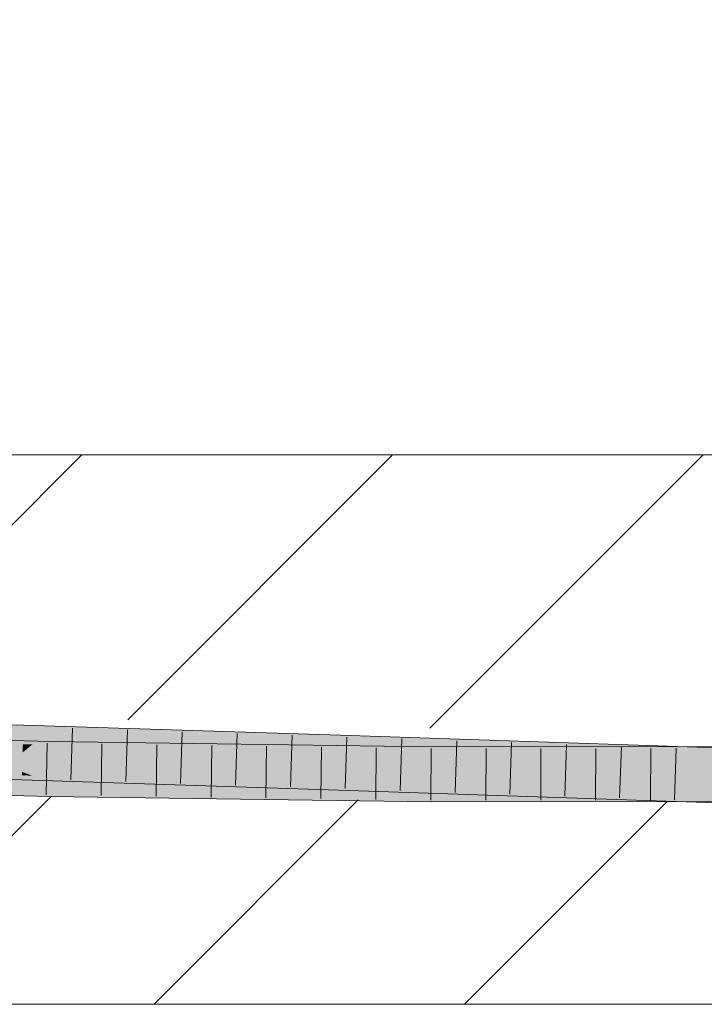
# Model space of a CAD drawing. Extents: x -500 to 300, y 62 to 1162.
# Tile 211 of 256: x 216.73 to 219.85, y 869.35 to 873.83. Entities that reach past the tile are written whole.
import ezdxf
from ezdxf.lldxf.tags import DXFTag

# ---------------------------------------------------------------- set-up
doc = ezdxf.new("R2010")
doc.units = 0
doc.layers.get('0').update_dxf_attribs({"lineweight": 13})
for name, color, linetype, lineweight, true_color in [('E_Detail_Beschriftung', 7, 'Continuous', 13, 0x009900), ('E_Detail_Wandschraffur', 7, 'Continuous', 5, 0xc0c0c0), ('E_Leerrohr 25-A06G93S78I', 7, 'Continuous', 9, 0xff8000), ('E_Leerrohr 25-Shading', 7, 'Continuous', 9, 0xff8000)]:
    doc.layers.add(name, color=color, linetype=linetype, lineweight=lineweight, true_color=true_color)
doc.layers.add('E_Detail_Linie_Text_Bem', color=7, linetype='Continuous', lineweight=13)
doc.styles.get("Standard").update_dxf_attribs({"font": 'ARIALN.TTF'})
tags = doc.linetypes.add('fein_strichliert', pattern=[4, 1, -2, 1]).pattern_tags.tags
tags[8:9] = [DXFTag(74, 4), DXFTag(75, 0), DXFTag(340, '0'), DXFTag(46, 0.0), DXFTag(50, 0.0), DXFTag(44, 0.0), DXFTag(45, 0.0)]
tags[6:7] = [DXFTag(74, 4), DXFTag(75, 0), DXFTag(340, '0'), DXFTag(46, 0.0), DXFTag(50, 0.0), DXFTag(44, 0.0), DXFTag(45, 0.0)]
tags[4:5] = [DXFTag(74, 4), DXFTag(75, 0), DXFTag(340, '0'), DXFTag(46, 0.0), DXFTag(50, 0.0), DXFTag(44, 0.0), DXFTag(45, 0.0)]

# ---------------------------------------------------------------- blocks, each defined once
blk = doc.blocks.new('Shading-A06G93GX8I', base_point=(174.2543, 868.3318))
at = {"layer": 'E_Leerrohr 25-Shading', "color": 43, "true_color": 0xd7ab7f}
for points in [[(215.3216, 870.6182), (216.7468, 870.582), (215.3219, 870.6336), (216.7472, 870.5969)], [(216.7472, 870.5969), (216.7478, 870.6186), (215.3219, 870.6336), (215.3224, 870.6548)], [(216.7472, 870.5969), (216.7468, 870.582), (217.3004, 870.5784)], [(218.1064, 870.5752), (216.7478, 870.6186), (217.3004, 870.5784), (216.7472, 870.5969)], [(215.2548, 870.5455), (216.8711, 870.5435), (215.2557, 870.582)], [(216.8711, 870.5435), (215.2548, 870.5455), (216.8711, 870.5432), (215.4214, 870.5414)], [(215.4214, 870.5414), (216.8706, 870.5175), (216.8711, 870.5432)], [(215.7343, 870.5363), (215.4214, 870.5414), (216.8704, 870.5068)], [(216.8469, 870.5788), (217.3278, 870.5775), (216.7468, 870.582), (217.3004, 870.5784)], [(218.1921, 870.5724), (217.5249, 870.5768), (218.1913, 870.5473), (216.8469, 870.5788)], [(218.0625, 870.5503), (216.8469, 870.5788), (218.1913, 870.5457), (218.1909, 870.5358)], [(218.6072, 870.5032), (218.6073, 870.5189), (216.8706, 870.5175), (216.8711, 870.5435)], [(217.3278, 870.5775), (217.5249, 870.5768), (217.3004, 870.5784)], [(218.1064, 870.5752), (217.3004, 870.5784), (217.5249, 870.5768)], [(217.5249, 870.5768), (218.1921, 870.5724), (218.1064, 870.5752)], [(218.1913, 870.5473), (218.0625, 870.5503), (218.1913, 870.5457)], [(219.6356, 870.4888), (218.8157, 870.522), (218.1909, 870.5358), (218.1913, 870.5457)], [(219.6363, 870.511), (219.6367, 870.5234), (218.1913, 870.5473), (218.1921, 870.5724)], [(218.8157, 870.522), (218.1913, 870.5473), (218.1913, 870.5457)], [(219.6357, 870.4933), (219.6363, 870.511), (218.8157, 870.522), (218.1913, 870.5473)], [(216.8706, 870.5175), (215.7343, 870.5363), (216.8704, 870.5068)], [(218.3732, 870.4883), (216.8706, 870.5175), (218.1114, 870.4893), (216.8704, 870.5068)], [(218.6072, 870.5032), (216.8706, 870.5175), (218.6071, 870.4875), (218.3732, 870.4883)], [(219.6356, 870.4888), (218.1909, 870.5358), (219.3185, 870.4976)], [(218.6071, 870.4875), (219.8304, 870.5089), (218.6072, 870.5032)], [(218.6071, 870.4875), (219.5653, 870.4913), (219.8304, 870.5089), (219.8302, 870.4971)], [(218.6072, 870.5032), (219.8304, 870.5089), (218.6073, 870.5189), (219.8306, 870.5201)], [(219.6357, 870.4933), (218.8157, 870.522), (219.5332, 870.4947)], [(218.8157, 870.522), (219.6356, 870.4888), (219.6356, 870.4908)], [(219.3185, 870.4976), (219.6355, 870.4869), (219.6356, 870.4888)], [(219.6356, 870.4908), (219.6357, 870.4933), (219.5332, 870.4947)], [(219.5653, 870.4913), (219.8301, 870.4923), (219.8302, 870.4971)], [(219.6357, 870.4933), (219.7459, 870.4919), (219.6363, 870.511), (219.7462, 870.5085)], [(219.6363, 870.511), (219.7462, 870.5085), (219.6367, 870.5234), (219.7464, 870.52)], [(219.7378, 870.4869), (220.5186, 870.4901), (219.7379, 870.4919), (220.5186, 870.495)], [(219.7459, 870.4919), (220.7721, 870.4794), (219.7462, 870.5085), (221.0628, 870.4783)], [(219.7462, 870.5085), (221.0628, 870.4783), (219.7464, 870.52), (221.0628, 870.4787)], [(219.8301, 870.4923), (220.5186, 870.495), (219.8302, 870.4971), (220.5185, 870.5121)], [(219.8302, 870.4971), (220.5185, 870.5121), (219.8304, 870.5089)], [(219.8304, 870.5089), (220.5185, 870.5121), (219.8306, 870.5201), (220.5185, 870.5208)], [(218.6071, 870.4838), (218.3732, 870.4883), (218.1114, 870.4893)], [(218.3613, 870.4865), (218.1114, 870.4893), (218.6071, 870.4823)], [(218.6071, 870.4838), (218.3613, 870.4865), (218.6071, 870.4823)], [(218.3732, 870.4883), (218.6071, 870.4838), (218.6071, 870.4875)], [(219.2812, 870.485), (219.5653, 870.4913), (218.6071, 870.4838), (218.6071, 870.4875)], [(219.7378, 870.4859), (218.6071, 870.4838), (219.7378, 870.4834), (218.6071, 870.4823)], [(219.2812, 870.485), (219.7378, 870.4869), (219.5653, 870.4913), (219.7379, 870.4919)], [(219.7378, 870.4869), (219.2812, 870.485), (219.7378, 870.4859)], [(219.6356, 870.4888), (219.6355, 870.4869), (221.0621, 870.452), (221.0618, 870.4421)], [(219.8606, 870.483), (220.7721, 870.4794), (219.6356, 870.4908), (219.6357, 870.4933)], [(219.6356, 870.4908), (219.6356, 870.4888), (219.8606, 870.483)], [(219.83, 870.4861), (219.83, 870.4873), (219.7378, 870.4859), (219.7378, 870.4869)], [(220.5186, 870.4873), (219.7378, 870.4859), (220.5186, 870.4841), (219.7378, 870.4834)], [(220.5186, 870.4901), (219.83, 870.4873), (220.5186, 870.4873), (219.83, 870.4861)], [(215.3174, 870.4048), (216.7406, 870.3687), (215.3178, 870.4213), (216.7407, 870.37)], [(215.3178, 870.4213), (216.7407, 870.37), (215.318, 870.4355), (216.7412, 870.3899)], [(215.318, 870.4355), (216.7412, 870.3899), (215.3182, 870.4415), (216.7416, 870.4019)], [(216.7416, 870.4019), (216.7417, 870.4053), (215.3182, 870.4415)], [(216.7516, 870.4016), (216.7417, 870.4053), (216.7416, 870.4019)], [(218.1848, 870.3503), (218.185, 870.3572), (216.7516, 870.4016), (216.7417, 870.4053)], [(218.185, 870.3572), (218.1851, 870.3592), (216.7417, 870.4053)], [(215.2504, 870.3687), (215.3715, 870.3636), (216.8671, 870.3301), (216.867, 870.3264)], [(215.3715, 870.3636), (216.057, 870.3343), (216.867, 870.3264), (216.8668, 870.3152)], [(216.7406, 870.3687), (216.8461, 870.3654), (216.7407, 870.37)], [(216.7407, 870.37), (216.8461, 870.3654), (216.7412, 870.3899), (216.7868, 870.3881)], [(216.7412, 870.3899), (216.7868, 870.3881), (216.7416, 870.4019), (216.7516, 870.4016)], [(216.7516, 870.4016), (216.7868, 870.3881), (218.1848, 870.3503), (218.1842, 870.3322)], [(216.7868, 870.3881), (216.8461, 870.3654), (218.1842, 870.3322), (218.1839, 870.3226)], [(216.8668, 870.3115), (216.8668, 870.3152), (215.3224, 870.3516), (215.3223, 870.3516)], [(215.3224, 870.3516), (215.351, 870.3448), (216.8668, 870.3115), (216.8665, 870.2989)], [(215.351, 870.3448), (215.4215, 870.328), (216.8665, 870.2989), (216.8664, 870.2935)], [(216.8668, 870.3154), (217.3118, 870.3107), (216.867, 870.3264), (216.9886, 870.3248)], [(216.8668, 870.3152), (217.3363, 870.3096), (216.8668, 870.3154), (217.3118, 870.3107)], [(216.8668, 870.3115), (217.5016, 870.3024), (216.8668, 870.3152), (217.3363, 870.3096)], [(216.9886, 870.3248), (216.8671, 870.3301), (216.867, 870.3264)], [(218.606, 870.3036), (218.606, 870.3055), (216.9886, 870.3248), (216.8671, 870.3301)], [(217.3118, 870.3107), (218.6059, 870.2972), (216.9886, 870.3248), (218.606, 870.3036)], [(218.1839, 870.3226), (219.3155, 870.2842), (218.1842, 870.3322)], [(218.1842, 870.3322), (219.3155, 870.2842), (218.1848, 870.3503), (218.4989, 870.3384)], [(218.1848, 870.3503), (218.4989, 870.3384), (218.185, 870.3572), (218.2491, 870.3549)], [(218.2491, 870.3549), (218.1851, 870.3592), (218.185, 870.3572)], [(219.6296, 870.3057), (219.6297, 870.3096), (218.2491, 870.3549), (218.1851, 870.3592)], [(219.6297, 870.3096), (219.6297, 870.3102), (218.1851, 870.3592)], [(218.2491, 870.3549), (218.4989, 870.3384), (219.6296, 870.3057), (219.6293, 870.2953)], [(218.4989, 870.3384), (219.3155, 870.2842), (219.6293, 870.2953), (219.6285, 870.2736)], [(216.8664, 870.2935), (218.1105, 870.2759), (216.8665, 870.2989)], [(216.8665, 870.2989), (218.1105, 870.2759), (216.8668, 870.3115), (217.5016, 870.3024)], [(218.6059, 870.2947), (218.6059, 870.2972), (217.3363, 870.3096), (217.3118, 870.3107)], [(217.3363, 870.3096), (217.5016, 870.3024), (218.6059, 870.2947), (218.6059, 870.2867)], [(217.5016, 870.3024), (218.1105, 870.2759), (218.6059, 870.2867), (218.6057, 870.2689)], [(219.7345, 870.2913), (218.6059, 870.2867), (219.7342, 870.27), (218.6057, 870.2689)], [(218.6059, 870.2974), (218.6059, 870.2972), (219.7348, 870.3066), (219.7348, 870.306)], [(218.6059, 870.2974), (219.7348, 870.3066), (218.606, 870.3036), (219.0496, 870.306)], [(218.6059, 870.2972), (218.6059, 870.2947), (219.7348, 870.306), (219.7348, 870.3058)], [(219.7348, 870.3058), (218.6059, 870.2947), (219.7347, 870.3019)], [(219.7347, 870.3019), (218.6059, 870.2947), (219.7345, 870.2913), (218.6059, 870.2867)], [(219.0496, 870.306), (218.606, 870.3055), (218.606, 870.3036)], [(219.6285, 870.2736), (221.0559, 870.2288), (219.6293, 870.2953), (221.0564, 870.2454)], [(219.6293, 870.2953), (221.0564, 870.2454), (219.6296, 870.3057), (221.0567, 870.2592)], [(219.6296, 870.3057), (221.0567, 870.2592), (219.6297, 870.3096), (221.0569, 870.265)], [(219.6297, 870.3096), (219.7431, 870.306), (219.6297, 870.3102), (219.7431, 870.3066)], [(219.8269, 870.2917), (219.7345, 870.2913), (219.8266, 870.2701), (219.7342, 870.27)], [(219.8271, 870.3025), (219.7347, 870.3019), (219.8269, 870.2917), (219.7345, 870.2913)], [(219.8271, 870.3025), (219.8272, 870.3067), (219.7347, 870.3019), (219.7348, 870.3058)], [(219.7348, 870.3058), (219.8272, 870.3067), (219.7348, 870.306)], [(219.7348, 870.306), (219.8272, 870.3067), (219.7348, 870.3066)], [(219.7431, 870.306), (221.0569, 870.265), (219.7431, 870.3066), (221.0569, 870.2654)], [(219.8266, 870.2701), (220.5189, 870.2708), (219.8269, 870.2917), (220.5188, 870.2944)], [(219.8269, 870.2917), (220.5188, 870.2944), (219.8271, 870.3025), (220.5188, 870.3069)], [(219.8272, 870.3067), (219.8271, 870.3025), (220.5188, 870.3074), (220.5188, 870.3069)]]:
    blk.add_solid(points, dxfattribs=at)
at = {"layer": 'E_Leerrohr 25-Shading', "color": 31, "true_color": 0xfabd7f}
for points in [[(216.7467, 870.5791), (216.7468, 870.582), (215.3208, 870.5786), (215.3216, 870.6182)], [(216.7453, 870.5309), (215.3202, 870.5441), (216.7445, 870.5019), (215.3199, 870.5298)], [(215.3208, 870.5786), (215.3202, 870.5441), (216.7467, 870.5791), (216.7453, 870.5309)], [(215.4214, 870.5414), (215.3519, 870.5067), (216.8704, 870.5068), (216.8702, 870.4938)], [(216.7467, 870.5791), (216.7453, 870.5309), (216.8469, 870.5788), (216.7886, 870.5304)], [(216.8469, 870.5788), (216.7468, 870.582), (216.7467, 870.5791)], [(216.8469, 870.5788), (216.7886, 870.5304), (218.1909, 870.5358), (218.1902, 870.5129)], [(216.7417, 870.4053), (216.7442, 870.4937), (215.3182, 870.4415), (215.3199, 870.5298)], [(215.3199, 870.5298), (216.7442, 870.4937), (216.7445, 870.5019)], [(216.8702, 870.4938), (215.3519, 870.5067), (216.8696, 870.4634), (215.3236, 870.4926)], [(216.7445, 870.5019), (216.7442, 870.4937), (216.7539, 870.5017)], [(218.1887, 870.4689), (216.7539, 870.5017), (218.1882, 870.4523), (216.7442, 870.4937)], [(216.7886, 870.5304), (216.7453, 870.5309), (216.7539, 870.5017), (216.7445, 870.5019)], [(218.1902, 870.5129), (216.7886, 870.5304), (218.1887, 870.4689), (216.7539, 870.5017)], [(218.1114, 870.4893), (216.8704, 870.5068), (216.8702, 870.4938)], [(218.1902, 870.5129), (218.1887, 870.4689), (219.3185, 870.4976), (218.5018, 870.4614)], [(219.3185, 870.4976), (218.1909, 870.5358), (218.1902, 870.5129)], [(219.3185, 870.4976), (218.5018, 870.4614), (219.6355, 870.4869), (219.6338, 870.4344)], [(216.8671, 870.3301), (216.8688, 870.4185), (215.2504, 870.3687), (215.2526, 870.4571)], [(216.8688, 870.4185), (216.8689, 870.4274), (215.2526, 870.4571), (215.514, 870.4567)], [(215.514, 870.4567), (216.8694, 870.4545), (215.3083, 870.4849), (216.0592, 870.4744)], [(216.8696, 870.4634), (215.3236, 870.4926), (216.8694, 870.4545), (215.3236, 870.4926)], [(216.8689, 870.4274), (216.8694, 870.4545), (215.514, 870.4567)], [(218.1851, 870.3592), (218.188, 870.4475), (216.7417, 870.4053), (216.7442, 870.4937)], [(216.7442, 870.4937), (218.188, 870.4475), (218.1882, 870.4523)], [(217.3134, 870.4438), (216.8694, 870.454), (216.9902, 870.4254), (216.8689, 870.4274)], [(217.5029, 870.4547), (216.8696, 870.4634), (217.3377, 870.4452), (216.8694, 870.4545)], [(217.3377, 870.4452), (216.8694, 870.4545), (217.3134, 870.4438), (216.8694, 870.454)], [(216.8702, 870.4938), (216.8696, 870.4634), (218.1114, 870.4893), (217.5029, 870.4547)], [(218.6068, 870.4392), (217.5029, 870.4547), (218.6067, 870.4201), (217.3377, 870.4452)], [(218.1114, 870.4893), (217.5029, 870.4547), (218.6071, 870.4823), (218.6068, 870.4392)], [(218.1882, 870.4523), (218.188, 870.4475), (218.252, 870.4504)], [(219.633, 870.4094), (218.252, 870.4504), (219.6327, 870.3999), (218.188, 870.4475)], [(218.5018, 870.4614), (218.1887, 870.4689), (218.252, 870.4504), (218.1882, 870.4523)], [(219.6338, 870.4344), (218.5018, 870.4614), (219.633, 870.4094), (218.252, 870.4504)], [(218.6068, 870.4392), (219.7378, 870.4834), (218.6071, 870.4823)], [(219.7378, 870.4834), (218.6068, 870.4392), (219.8299, 870.4796), (219.8292, 870.4314)], [(219.6355, 870.4869), (219.6338, 870.4344), (219.7458, 870.483), (219.745, 870.4319)], [(221.0617, 870.4377), (221.0618, 870.4421), (219.6355, 870.4869)], [(219.7378, 870.4834), (220.5186, 870.4512), (219.7458, 870.4834), (220.5186, 870.454)], [(219.745, 870.4319), (221.0607, 870.4022), (219.7458, 870.483), (221.0617, 870.4377)], [(220.5186, 870.454), (220.5186, 870.4841), (219.7458, 870.4834)], [(219.8292, 870.4314), (220.5187, 870.4269), (219.8299, 870.4796), (220.5186, 870.4512)], [(218.606, 870.3055), (218.6065, 870.3939), (216.8671, 870.3301), (216.8688, 870.4185)], [(216.8689, 870.4274), (216.8688, 870.4185), (216.9902, 870.4254)], [(216.9902, 870.4254), (216.8688, 870.4185), (218.6065, 870.3984), (218.6065, 870.3939)], [(218.6066, 870.414), (217.3134, 870.4438), (218.6065, 870.3984), (216.9902, 870.4254)], [(218.6067, 870.4201), (217.3377, 870.4452), (218.6066, 870.414), (217.3134, 870.4438)], [(219.6297, 870.3102), (219.6326, 870.3985), (218.1851, 870.3592), (218.188, 870.4475)], [(218.188, 870.4475), (219.6326, 870.3985), (219.6327, 870.3999)], [(219.7363, 870.395), (218.6066, 870.4136), (219.0504, 870.3943), (218.6065, 870.3984)], [(218.6066, 870.414), (219.7363, 870.3965), (218.6067, 870.4201), (219.7365, 870.4063)], [(219.8286, 870.3951), (218.6066, 870.414), (219.7363, 870.395), (218.6066, 870.4136)], [(219.7369, 870.4319), (218.6068, 870.4392), (219.7365, 870.4063), (218.6067, 870.4201)], [(221.0598, 870.3689), (219.633, 870.4094), (221.0594, 870.3547), (219.6327, 870.3999)], [(219.6338, 870.4344), (219.633, 870.4094), (221.0607, 870.4022), (221.0598, 870.3689)], [(219.7363, 870.3965), (219.8286, 870.3951), (219.7365, 870.4063), (219.8288, 870.4052)], [(219.8288, 870.4052), (219.8292, 870.4314), (219.7365, 870.4063), (219.7369, 870.4319)], [(219.8286, 870.3951), (220.5187, 870.3968), (219.8288, 870.4052)], [(220.5187, 870.4269), (219.8292, 870.4314), (220.5187, 870.3968), (219.8288, 870.4052)], [(219.0504, 870.3943), (218.6065, 870.3939), (219.0496, 870.306), (218.606, 870.3055)], [(218.6065, 870.3984), (218.6065, 870.3939), (219.0504, 870.3943)], [(219.7363, 870.395), (219.0504, 870.3943), (219.7348, 870.3066), (219.0496, 870.306)], [(221.0569, 870.2654), (221.0594, 870.3538), (219.6297, 870.3102), (219.6326, 870.3985)], [(219.7445, 870.3964), (219.6327, 870.3999), (219.7444, 870.395), (219.6326, 870.3985)], [(219.7348, 870.3066), (219.8272, 870.3067), (219.7363, 870.395), (219.8286, 870.3951)], [(219.8285, 870.3937), (219.7445, 870.3964), (219.7444, 870.395)], [(221.0594, 870.3538), (221.0594, 870.3547), (219.7444, 870.395), (219.8285, 870.3937)], [(219.8285, 870.3935), (219.8272, 870.3067), (220.5187, 870.3821), (220.5188, 870.3074)], [(220.5187, 870.3844), (219.8286, 870.3951), (220.5187, 870.3821), (219.8285, 870.3935)], [(220.5187, 870.3968), (219.8286, 870.3951), (220.5187, 870.3958)], [(219.8286, 870.3951), (220.5187, 870.3844), (220.5187, 870.3958)]]:
    blk.add_solid(points, dxfattribs=at)
blk = doc.blocks.new('Referenz-A06G93S98I')
at = {"layer": 'E_Detail_Linie_Text_Bem', "linetype": 'Continuous', "ltscale": 0.13}
for p, q in [((192.3897, 871.8476), (252.3678, 871.8476)), ((252.3678, 869.3476), (204.3897, 869.3476))]:
    blk.add_line(p, q, dxfattribs=at)
at = {"layer": 'E_Detail_Wandschraffur', "linetype": 'ByBlock', "ltscale": 0.13}
for p, q in [((215.836, 870.6696), (217.014, 871.8476)), ((218.5984, 870.6036), (219.8424, 871.8476)), ((217.3424, 869.3476), (218.2724, 870.2776))]:
    blk.add_line(p, q, dxfattribs=at)
at = {"layer": 'E_Detail_Wandschraffur', "linetype": 'fein_strichliert', "ltscale": 0.13}
for p, q in [((217.2226, 870.642), (218.4282, 871.8476)), ((215.9282, 869.3476), (216.8754, 870.2948)), ((218.7566, 869.3476), (219.6793, 870.2702))]:
    blk.add_line(p, q, dxfattribs=at)
at = {"layer": 'E_Leerrohr 25-A06G93S78I', "linetype": 'Continuous', "ltscale": 0.13}
for p, q in [((216.7478, 870.6186), (215.3224, 870.6548)), ((218.1921, 870.5724), (216.7478, 870.6186)), ((216.971, 870.604), (216.9641, 870.3691)), ((217.221, 870.596), (217.2139, 870.3611)), ((217.4709, 870.588), (217.4637, 870.3531)), ((216.8711, 870.5435), (215.2557, 870.5821)), ((218.6073, 870.5189), (216.8711, 870.5435)), ((217.7209, 870.58), (217.7135, 870.3451)), ((217.9709, 870.572), (217.9633, 870.3371)), ((219.6367, 870.5234), (218.1921, 870.5724)), ((218.2208, 870.564), (218.2131, 870.3291)), ((218.4707, 870.5555), (218.4629, 870.3206)), ((218.7205, 870.547), (218.7128, 870.3121)), ((216.8558, 870.5363), (216.8514, 870.3014)), ((217.1056, 870.5326), (217.1016, 870.2977)), ((217.3553, 870.5291), (217.3518, 870.2941)), ((217.6051, 870.5256), (217.6019, 870.2906)), ((217.8549, 870.522), (217.8521, 870.2871)), ((218.1046, 870.5185), (218.1023, 870.2835)), ((218.3544, 870.515), (218.3525, 870.28)), ((218.6042, 870.5114), (218.6027, 870.2765)), ((220.5185, 870.5208), (218.6073, 870.5189)), ((218.854, 870.5116), (218.8528, 870.2766)), ((218.9704, 870.5385), (218.9627, 870.3037)), ((219.1039, 870.5119), (219.1029, 870.2769)), ((219.2202, 870.5301), (219.2125, 870.2952)), ((219.3538, 870.5121), (219.353, 870.2771)), ((219.4701, 870.5216), (219.4624, 870.2867)), ((219.6037, 870.5124), (219.6032, 870.2774)), ((221.0628, 870.4787), (219.6367, 870.5234)), ((219.7199, 870.5133), (219.7123, 870.2785)), ((216.7406, 870.3687), (215.3174, 870.4049)), ((218.1839, 870.3226), (216.7406, 870.3687)), ((216.8664, 870.2935), (215.2495, 870.3321)), ((219.6285, 870.2736), (218.1839, 870.3226)), ((218.6057, 870.2689), (216.8664, 870.2935)), ((220.5189, 870.2708), (218.6057, 870.2689)), ((221.0559, 870.2288), (219.6285, 870.2736))]:
    blk.add_line(p, q, dxfattribs=at)
at = {"layer": 'E_Detail_Beschriftung', "linetype": 'Continuous', "ltscale": 0.13, "insert": (208.9292, 873.7083), "char_height": 1.4, "attachment_point": 1}
blk.add_mtext('{\\fArial Narrow;Rohdecke}', dxfattribs=at)

msp = doc.modelspace()

# ---------------------------------------------------------------- block references
at = {"color": 8, "lineweight": 25, "ltscale": 0.25, "true_color": 0x808080}
msp.add_blockref('Referenz-A06G93S98I', (0, 0), dxfattribs=at)
msp.add_blockref('Shading-A06G93GX8I', (174.2543, 868.3318))

doc.saveas('drawing.dxf')
